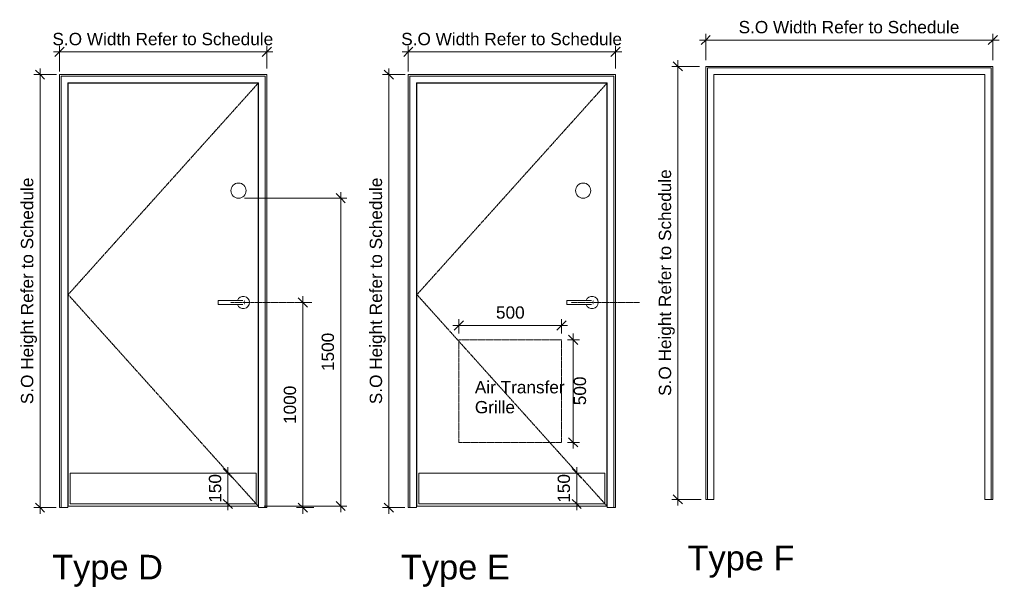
# Model space of a CAD drawing. Header units: millimetres. Extents: x -22631 to 93968, y -17976 to 24175.
# Tile 18 of 19: x 18486 to 23285, y 1128 to 3894. Entities that reach past the tile are written whole.
import ezdxf

# ---------------------------------------------------------------- set-up
doc = ezdxf.new("R2010")
doc.units = ezdxf.units.MM
doc.linetypes.add('Dash2', pattern=[3, 1.5, -1.5])
doc.linetypes.add('Elevation Swings', pattern=[3, 2, -1])
for name, color, linetype, lineweight in [('A-ANNO-DIMS', 211, 'Continuous', 9), ('A-ANNO-DIMS-30', 211, 'Continuous', 9), ('A-DETL', 90, 'Continuous', 9), ('A-DOOR', 31, 'Continuous', 9), ('A-DOOR-FRAM', 31, 'Continuous', 18), ('G-ANNO-TEXT', 231, 'Continuous', 9)]:
    doc.layers.add(name, color=color, linetype=linetype, lineweight=lineweight)
doc.styles.add('Arial_3', font='arial.ttf', dxfattribs={"height": 120})
doc.styles.add('Arial_4', font='arial.ttf', dxfattribs={"height": 60})
doc.dimstyles.new('DKA_-_Dimension_-_Small_-_Black', dxfattribs={"dimscale": 304.8, "dimtxt": 61.215564, "dimasz": 0.147638, "dimexe": 0.098425, "dimexo": 0.098425, "dimgap": 0.049213, "dimtad": 1, "dimdec": 0, "dimzin": 0, "dimdsep": 46, "dimtxsty": 'Arial_4', "dimblk1": 'OBLIQUE', "dimblk2": 'OBLIQUE', "dimsah": 1, "dimcen": 0.09, "dimdle": 0.098425, "dimazin": 0, "dimtfac": 1, "dimtdec": 4, "dimtix": 1, "dimtmove": 0, "dimatfit": 3, "dimfxl": 1, "dimtvp": 1, "dimtolj": 1, "dimtzin": 0, "dimarcsym": 2})
doc.dimstyles.new('DKA_-_Dimension_-_Small_-_Black_1', dxfattribs={"dimscale": 304.8, "dimtxt": 61.215564, "dimasz": 0.147638, "dimexe": 0.098425, "dimexo": 0.098425, "dimgap": 0.049213, "dimtad": 1, "dimdec": 0, "dimzin": 0, "dimdsep": 46, "dimtxsty": 'Arial_4', "dimblk1": 'OBLIQUE', "dimblk2": 'OBLIQUE', "dimsah": 1, "dimcen": 0.09, "dimdle": 0.098425, "dimazin": 0, "dimtfac": 1, "dimtdec": 4, "dimtix": 1, "dimtmove": 2, "dimatfit": 3, "dimfxl": 1, "dimtvp": 1, "dimtolj": 1, "dimtzin": 0, "dimarcsym": 2})

# ---------------------------------------------------------------- blocks, each defined once
blk = doc.blocks.new('Family - ___-3245826-Intermediate Door legend - Ground Floor')
at = {"layer": 'A-DOOR', "linetype": 'Elevation Swings'}
for p, q in [((5657.4, 3583.9), (4731.4, 2553.9)), ((4731.4, 2553.9), (5657.4, 1523.9))]:
    blk.add_line(p, q, dxfattribs=at)
at = {"layer": 'A-DOOR'}
for p, q in [((5657.4, 3583.9), (4731.4, 3583.9)), ((4731.4, 3583.9), (4731.4, 1523.9)), ((5657.4, 1523.9), (5657.4, 3583.9)), ((5567.4, 2525.9), (5462.4, 2525.9)), ((5462.4, 2525.9), (5462.4, 2515.9)), ((5462.4, 2515.9), (5462.4, 2505.9)), ((5462.4, 2505.9), (5567.4, 2505.9)), ((5647.4, 1683.9), (4741.4, 1683.9)), ((4741.4, 1683.9), (4741.4, 1533.9)), ((5647.4, 1533.9), (5647.4, 1683.9)), ((4731.4, 1523.9), (5657.4, 1523.9)), ((4741.4, 1533.9), (5647.4, 1533.9))]:
    blk.add_line(p, q, dxfattribs=at)
at = {"layer": 'A-DOOR', "flags": 128}
for points in [[(5582.4, 2525.9), (5580.5, 2525.9), (5575.2, 2525.9), (5567.9, 2525.9), (5567.4, 2525.9)], [(5567.4, 2505.9), (5574.8, 2505.9), (5580.2, 2505.9), (5582.4, 2505.9), (5582.4, 2505.9)]]:
    blk.add_lwpolyline(points, dxfattribs=at)
at = {"layer": 'A-DOOR'}
for centre, radius, start, end in [((5584.9, 2515.9), 30, 0, 160.3657), ((5584.9, 2515.9), 30, 199.5633, 0), ((5582.4, 2515.9), 10, 30, 45), ((5582.4, 2515.9), 10, 315, 330)]:
    blk.add_arc(centre, radius, start, end, dxfattribs=at)
at = {"layer": 'A-DOOR-FRAM', "lineweight": 9}
for p, q in [((4689.4, 3625.9), (5699.4, 3625.9)), ((4689.4, 1515.9), (4689.4, 3625.9)), ((4697.4, 3617.9), (4697.4, 1515.9)), ((4697.4, 3617.9), (5691.4, 3617.9)), ((5691.4, 3617.9), (5691.4, 1515.9)), ((5699.4, 3625.9), (5699.4, 1515.9)), ((4729.4, 1515.9), (4729.4, 3585.9)), ((5659.4, 3585.9), (4729.4, 3585.9)), ((4729.4, 3585.9), (5659.4, 3585.9)), ((4729.4, 1515.9), (4729.4, 3585.9)), ((5659.4, 1515.9), (5659.4, 3585.9)), ((5659.4, 3585.9), (5659.4, 1515.9)), ((4729.4, 1515.9), (4689.4, 1515.9)), ((4729.4, 1515.9), (4697.4, 1515.9)), ((5691.4, 1515.9), (5659.4, 1515.9)), ((5699.4, 1515.9), (5659.4, 1515.9))]:
    blk.add_line(p, q, dxfattribs=at)
blk = doc.blocks.new('Family - ___-4563942-Intermediate Door legend - Ground Floor')
at = {"layer": 'A-DOOR', "linetype": 'Elevation Swings'}
for p, q in [((7357.4, 3583.9), (6431.4, 2553.9)), ((6431.4, 2553.9), (7357.4, 1523.9))]:
    blk.add_line(p, q, dxfattribs=at)
at = {"layer": 'A-DOOR'}
for p, q in [((7357.4, 3583.9), (6431.4, 3583.9)), ((6431.4, 3583.9), (6431.4, 1523.9)), ((7357.4, 1523.9), (7357.4, 3583.9)), ((7267.4, 2525.9), (7162.4, 2525.9)), ((7162.4, 2525.9), (7162.4, 2515.9)), ((7162.4, 2515.9), (7162.4, 2505.9)), ((7162.4, 2505.9), (7267.4, 2505.9)), ((7347.4, 1683.9), (6441.4, 1683.9)), ((6441.4, 1683.9), (6441.4, 1533.9)), ((7347.4, 1533.9), (7347.4, 1683.9)), ((6431.4, 1523.9), (7357.4, 1523.9)), ((6441.4, 1533.9), (7347.4, 1533.9))]:
    blk.add_line(p, q, dxfattribs=at)
at = {"layer": 'A-DOOR', "flags": 128}
for points in [[(7282.4, 2525.9), (7280.5, 2525.9), (7275.2, 2525.9), (7267.9, 2525.9), (7267.4, 2525.9)], [(7267.4, 2505.9), (7274.8, 2505.9), (7280.2, 2505.9), (7282.4, 2505.9), (7282.4, 2505.9)]]:
    blk.add_lwpolyline(points, dxfattribs=at)
at = {"layer": 'A-DOOR'}
for centre, radius, start, end in [((7284.9, 2515.9), 30, 0, 160.3657), ((7284.9, 2515.9), 30, 199.5633, 0), ((7282.4, 2515.9), 10, 30, 45), ((7282.4, 2515.9), 10, 315, 330)]:
    blk.add_arc(centre, radius, start, end, dxfattribs=at)
at = {"layer": 'A-DOOR-FRAM', "lineweight": 9}
for p, q in [((6389.4, 3625.9), (7399.4, 3625.9)), ((6389.4, 1515.9), (6389.4, 3625.9)), ((6397.4, 3617.9), (6397.4, 1515.9)), ((6397.4, 3617.9), (7391.4, 3617.9)), ((7391.4, 3617.9), (7391.4, 1515.9)), ((7399.4, 3625.9), (7399.4, 1515.9)), ((6429.4, 1515.9), (6429.4, 3585.9)), ((7359.4, 3585.9), (6429.4, 3585.9)), ((6429.4, 3585.9), (7359.4, 3585.9)), ((6429.4, 1515.9), (6429.4, 3585.9)), ((7359.4, 1515.9), (7359.4, 3585.9)), ((7359.4, 3585.9), (7359.4, 1515.9)), ((6429.4, 1515.9), (6389.4, 1515.9)), ((6429.4, 1515.9), (6397.4, 1515.9)), ((7391.4, 1515.9), (7359.4, 1515.9)), ((7399.4, 1515.9), (7359.4, 1515.9))]:
    blk.add_line(p, q, dxfattribs=at)
blk = doc.blocks.new('Family - ___-4694660-Intermediate Door legend - Ground Floor')
at = {"layer": 'A-DOOR'}
for p, q in [((7846.9, 3658.3), (7846.9, 1556.3)), ((7846.9, 3658.3), (9230.9, 3658.3)), ((9230.9, 3658.3), (9230.9, 1556.3)), ((7878.9, 1556.3), (7878.9, 3626.3)), ((9198.9, 3626.3), (7878.9, 3626.3)), ((9198.9, 1556.3), (9198.9, 3626.3)), ((7878.9, 1556.3), (7846.9, 1556.3)), ((9230.9, 1556.3), (9198.9, 1556.3))]:
    blk.add_line(p, q, dxfattribs=at)
at = {"layer": 'A-DOOR-FRAM', "lineweight": 9}
for p, q in [((7838.9, 3666.3), (9238.9, 3666.3)), ((7838.9, 1556.3), (7838.9, 3666.3)), ((9238.9, 3666.3), (9238.9, 1556.3)), ((7878.9, 3626.3), (9198.9, 3626.3)), ((7878.9, 1556.3), (7878.9, 3626.3)), ((9198.9, 3626.3), (9198.9, 1556.3)), ((7878.9, 1556.3), (7838.9, 1556.3)), ((9238.9, 1556.3), (9198.9, 1556.3))]:
    blk.add_line(p, q, dxfattribs=at)
blk = doc.blocks.new('DIMBLOCK1-Intermediate Door legend - Ground Floor')
at = {"layer": 'A-ANNO-DIMS-30'}
for p, q in [((19865.9, 1485.9), (19865.9, 2545.9)), ((19865.9, 2515.9), (19835.9, 2515.9)), ((19865.9, 2515.9), (19910.6, 2515.9)), ((19865.9, 1515.9), (19835.9, 1515.9)), ((19865.9, 1515.9), (19919, 1515.9))]:
    blk.add_line(p, q, dxfattribs=at)
at = {"layer": 'A-ANNO-DIMS-30', "lineweight": 25}
for p, q in [((19865.9, 2515.9), (19843.4, 2538.4)), ((19865.9, 2515.9), (19888.4, 2493.4)), ((19865.9, 1515.9), (19843.4, 1538.4)), ((19865.9, 1515.9), (19888.4, 1493.4))]:
    blk.add_line(p, q, dxfattribs=at)
at = {"layer": 'A-ANNO-DIMS-30', "color": 0, "insert": (19773, 1923.6), "char_height": 60, "width": 221.506, "attachment_point": 1, "rotation": 90, "line_spacing_factor": 0.941778, "style": 'Arial_4'}
blk.add_mtext('1000', dxfattribs=at)
blk = doc.blocks.new('_Oblique')
at = {"color": 0, "linetype": 'ByBlock', "lineweight": -2}
blk.add_line((-0.5, -0.5), (0.5, 0.5), dxfattribs=at)
blk = doc.blocks.new('DIMBLOCK2-Intermediate Door legend - Ground Floor')
at = {"layer": 'A-ANNO-DIMS-30', "lineweight": 25}
for p, q in [((19501, 1683.9), (19478.5, 1706.4)), ((19501, 1683.9), (19523.5, 1661.4)), ((19501, 1533.9), (19478.5, 1556.4)), ((19501, 1533.9), (19523.5, 1511.4))]:
    blk.add_line(p, q, dxfattribs=at)
at = {"layer": 'A-ANNO-DIMS-30'}
for p, q in [((19501, 1683.9), (19499.2, 1683.9)), ((19501, 1503.9), (19501, 1713.9)), ((19501, 1683.9), (19531, 1683.9)), ((19501, 1533.9), (19499.2, 1533.9)), ((19501, 1533.9), (19531, 1533.9))]:
    blk.add_line(p, q, dxfattribs=at)
at = {"layer": 'A-ANNO-DIMS-30', "color": 0, "insert": (19408.2, 1539.7), "char_height": 60, "width": 166.13, "attachment_point": 1, "rotation": 90, "line_spacing_factor": 0.941778, "style": 'Arial_4'}
blk.add_mtext('150', dxfattribs=at)
blk = doc.blocks.new('DIMBLOCK6-Intermediate Door legend - Ground Floor')
at = {"layer": 'A-ANNO-DIMS-30'}
for p, q in [((18680.2, 3736.5), (18680.2, 3766.5)), ((19690.2, 3736.5), (19690.2, 3766.5)), ((18650.2, 3736.5), (19720.2, 3736.5)), ((18680.2, 3736.5), (18680.2, 3640.5)), ((19690.2, 3736.5), (19690.2, 3655.9))]:
    blk.add_line(p, q, dxfattribs=at)
at = {"layer": 'A-ANNO-DIMS-30', "lineweight": 25}
for p, q in [((18680.2, 3736.5), (18702.7, 3759)), ((19690.2, 3736.5), (19712.7, 3759)), ((18680.2, 3736.5), (18657.7, 3714)), ((19690.2, 3736.5), (19667.7, 3714))]:
    blk.add_line(p, q, dxfattribs=at)
at = {"layer": 'A-ANNO-DIMS-30', "color": 0, "insert": (18645.6, 3829.4), "char_height": 60, "width": 1295.133, "attachment_point": 1, "line_spacing_factor": 0.941778, "style": 'Arial_4'}
blk.add_mtext('S.O Width Refer to Schedule', dxfattribs=at)
blk = doc.blocks.new('DIMBLOCK10-Intermediate Door legend - Ground Floor')
at = {"layer": 'A-ANNO-DIMS-30', "lineweight": 25}
for p, q in [((18585.1, 3625.9), (18562.6, 3648.4)), ((18585.1, 3625.9), (18607.6, 3603.4)), ((18585.1, 1515.9), (18562.6, 1538.4)), ((18585.1, 1515.9), (18607.6, 1493.4))]:
    blk.add_line(p, q, dxfattribs=at)
at = {"layer": 'A-ANNO-DIMS-30'}
for p, q in [((18585.1, 1485.9), (18585.1, 3655.9)), ((18585.1, 3625.9), (18555.1, 3625.9)), ((18585.1, 3625.9), (18665.6, 3625.9)), ((18585.1, 1515.9), (18555.1, 1515.9)), ((18585.1, 1515.9), (18664, 1515.9))]:
    blk.add_line(p, q, dxfattribs=at)
at = {"layer": 'A-ANNO-DIMS-30', "color": 0, "insert": (18492.2, 2020), "char_height": 60, "width": 1322.256, "attachment_point": 1, "rotation": 90, "line_spacing_factor": 0.941778, "style": 'Arial_4'}
blk.add_mtext('S.O Height Refer to Schedule', dxfattribs=at)
blk = doc.blocks.new('DIMBLOCK17-Intermediate Door legend - Ground Floor')
at = {"layer": 'A-ANNO-DIMS-30'}
for p, q in [((20050.7, 3023.6), (19582.5, 3023.6)), ((20050.7, 1493.9), (20050.7, 3053.6)), ((20050.7, 3023.6), (20080.7, 3023.6)), ((20050.7, 1523.9), (19678.2, 1523.9)), ((20050.7, 1523.9), (20080.7, 1523.9))]:
    blk.add_line(p, q, dxfattribs=at)
at = {"layer": 'A-ANNO-DIMS-30', "lineweight": 25}
for p, q in [((20050.7, 3023.6), (20028.2, 3046.1)), ((20050.7, 3023.6), (20073.2, 3001.1)), ((20050.7, 1523.9), (20028.2, 1546.4)), ((20050.7, 1523.9), (20073.2, 1501.4))]:
    blk.add_line(p, q, dxfattribs=at)
at = {"layer": 'A-ANNO-DIMS-30', "color": 0, "insert": (19957.8, 2181.5), "char_height": 60, "width": 221.506, "attachment_point": 1, "rotation": 90, "line_spacing_factor": 0.941778, "style": 'Arial_4'}
blk.add_mtext('1500', dxfattribs=at)
blk = doc.blocks.new('DIMBLOCK18-Intermediate Door legend - Ground Floor')
at = {"layer": 'A-ANNO-DIMS-30', "lineweight": 25}
for p, q in [((21201, 1683.9), (21178.5, 1706.4)), ((21201, 1683.9), (21223.5, 1661.4)), ((21201, 1533.9), (21178.5, 1556.4)), ((21201, 1533.9), (21223.5, 1511.4))]:
    blk.add_line(p, q, dxfattribs=at)
at = {"layer": 'A-ANNO-DIMS-30'}
for p, q in [((21201, 1683.9), (21199.2, 1683.9)), ((21201, 1503.9), (21201, 1713.9)), ((21201, 1683.9), (21231, 1683.9)), ((21201, 1533.9), (21199.2, 1533.9)), ((21201, 1533.9), (21231, 1533.9))]:
    blk.add_line(p, q, dxfattribs=at)
at = {"layer": 'A-ANNO-DIMS-30', "color": 0, "insert": (21108.2, 1539.7), "char_height": 60, "width": 166.13, "attachment_point": 1, "rotation": 90, "line_spacing_factor": 0.941778, "style": 'Arial_4'}
blk.add_mtext('150', dxfattribs=at)
blk = doc.blocks.new('DIMBLOCK19-Intermediate Door legend - Ground Floor')
at = {"layer": 'A-ANNO-DIMS-30'}
for p, q in [((20380.2, 3736.5), (20380.2, 3766.5)), ((21390.2, 3736.5), (21390.2, 3766.5)), ((20350.2, 3736.5), (21420.2, 3736.5)), ((20380.2, 3736.5), (20380.2, 3640.5)), ((21390.2, 3736.5), (21390.2, 3655.9))]:
    blk.add_line(p, q, dxfattribs=at)
at = {"layer": 'A-ANNO-DIMS-30', "lineweight": 25}
for p, q in [((20380.2, 3736.5), (20402.7, 3759)), ((21390.2, 3736.5), (21412.7, 3759)), ((20380.2, 3736.5), (20357.7, 3714)), ((21390.2, 3736.5), (21367.7, 3714))]:
    blk.add_line(p, q, dxfattribs=at)
at = {"layer": 'A-ANNO-DIMS-30', "color": 0, "insert": (20345.6, 3829.4), "char_height": 60, "width": 1295.133, "attachment_point": 1, "line_spacing_factor": 0.941778, "style": 'Arial_4'}
blk.add_mtext('S.O Width Refer to Schedule', dxfattribs=at)
blk = doc.blocks.new('DIMBLOCK20-Intermediate Door legend - Ground Floor')
at = {"layer": 'A-ANNO-DIMS-30', "lineweight": 25}
for p, q in [((20285.1, 3625.9), (20262.6, 3648.4)), ((20285.1, 3625.9), (20307.6, 3603.4)), ((20285.1, 1515.9), (20262.6, 1538.4)), ((20285.1, 1515.9), (20307.6, 1493.4))]:
    blk.add_line(p, q, dxfattribs=at)
at = {"layer": 'A-ANNO-DIMS-30'}
for p, q in [((20285.1, 1485.9), (20285.1, 3655.9)), ((20285.1, 3625.9), (20255.1, 3625.9)), ((20285.1, 3625.9), (20365.6, 3625.9)), ((20285.1, 1515.9), (20255.1, 1515.9)), ((20285.1, 1515.9), (20364, 1515.9))]:
    blk.add_line(p, q, dxfattribs=at)
at = {"layer": 'A-ANNO-DIMS-30', "color": 0, "insert": (20192.2, 2020), "char_height": 60, "width": 1322.256, "attachment_point": 1, "rotation": 90, "line_spacing_factor": 0.941778, "style": 'Arial_4'}
blk.add_mtext('S.O Height Refer to Schedule', dxfattribs=at)
blk = doc.blocks.new('DIMBLOCK21-Intermediate Door legend - Ground Floor')
at = {"layer": 'A-ANNO-DIMS-30'}
for p, q in [((20596.7, 2403.9), (21156.7, 2403.9)), ((20626.7, 2403.9), (20626.7, 2433.9)), ((20626.7, 2403.9), (20626.7, 2364.1)), ((21126.7, 2403.9), (21126.7, 2433.9)), ((21126.7, 2403.9), (21126.7, 2364.1))]:
    blk.add_line(p, q, dxfattribs=at)
at = {"layer": 'A-ANNO-DIMS-30', "lineweight": 25}
for p, q in [((20626.7, 2403.9), (20604.2, 2381.4)), ((20626.7, 2403.9), (20649.2, 2426.4)), ((21126.7, 2403.9), (21104.2, 2381.4)), ((21126.7, 2403.9), (21149.2, 2426.4))]:
    blk.add_line(p, q, dxfattribs=at)
at = {"layer": 'A-ANNO-DIMS-30', "color": 0, "insert": (20807.5, 2496.8), "char_height": 60, "width": 166.13, "attachment_point": 1, "line_spacing_factor": 0.941778, "style": 'Arial_4'}
blk.add_mtext('500', dxfattribs=at)
blk = doc.blocks.new('DIMBLOCK22-Intermediate Door legend - Ground Floor')
at = {"layer": 'A-ANNO-DIMS-30', "lineweight": 25}
for p, q in [((21184, 2334.1), (21161.5, 2356.6)), ((21184, 2334.1), (21206.5, 2311.6)), ((21184, 1834.1), (21161.5, 1856.6)), ((21184, 1834.1), (21206.5, 1811.6))]:
    blk.add_line(p, q, dxfattribs=at)
at = {"layer": 'A-ANNO-DIMS-30'}
for p, q in [((21184, 1804.1), (21184, 2364.1)), ((21184, 2334.1), (21156.7, 2334.1)), ((21184, 2334.1), (21214, 2334.1)), ((21184, 1834.1), (21156.7, 1834.1)), ((21184, 1834.1), (21214, 1834.1))]:
    blk.add_line(p, q, dxfattribs=at)
at = {"layer": 'A-ANNO-DIMS-30', "color": 0, "insert": (21186.5, 2014.9), "char_height": 60, "width": 166.13, "attachment_point": 1, "rotation": 90, "line_spacing_factor": 0.941778, "style": 'Arial_4'}
blk.add_mtext('500', dxfattribs=at)
blk = doc.blocks.new('DIMBLOCK23-Intermediate Door legend - Ground Floor')
at = {"layer": 'A-ANNO-DIMS-30'}
for p, q in [((21799.7, 3794.5), (23259.7, 3794.5)), ((21829.7, 3794.5), (21829.7, 3824.5)), ((21829.7, 3794.5), (21829.7, 3696.3)), ((23229.7, 3794.5), (23229.7, 3824.5)), ((23229.7, 3794.5), (23229.7, 3696.3))]:
    blk.add_line(p, q, dxfattribs=at)
at = {"layer": 'A-ANNO-DIMS-30', "lineweight": 25}
for p, q in [((21829.7, 3794.5), (21807.2, 3772)), ((21829.7, 3794.5), (21852.2, 3817)), ((23229.7, 3794.5), (23207.2, 3772)), ((23229.7, 3794.5), (23252.2, 3817))]:
    blk.add_line(p, q, dxfattribs=at)
at = {"layer": 'A-ANNO-DIMS-30', "color": 0, "insert": (21990.1, 3887.4), "char_height": 60, "width": 1295.133, "attachment_point": 1, "line_spacing_factor": 0.941778, "style": 'Arial_4'}
blk.add_mtext('S.O Width Refer to Schedule', dxfattribs=at)
blk = doc.blocks.new('DIMBLOCK24-Intermediate Door legend - Ground Floor')
at = {"layer": 'A-ANNO-DIMS-30'}
for p, q in [((21694, 1526.3), (21694, 3696.3)), ((21694, 3666.3), (21664, 3666.3)), ((21694, 3666.3), (21799.7, 3666.3)), ((21694, 1556.3), (21664, 1556.3)), ((21694, 1556.3), (21807.7, 1556.3))]:
    blk.add_line(p, q, dxfattribs=at)
at = {"layer": 'A-ANNO-DIMS-30', "lineweight": 25}
for p, q in [((21694, 3666.3), (21671.5, 3688.8)), ((21694, 3666.3), (21716.5, 3643.8)), ((21694, 1556.3), (21671.5, 1578.8)), ((21694, 1556.3), (21716.5, 1533.8))]:
    blk.add_line(p, q, dxfattribs=at)
at = {"layer": 'A-ANNO-DIMS-30', "color": 0, "insert": (21601.1, 2060.4), "char_height": 60, "width": 1322.256, "attachment_point": 1, "rotation": 90, "line_spacing_factor": 0.941778, "style": 'Arial_4'}
blk.add_mtext('S.O Height Refer to Schedule', dxfattribs=at)

msp = doc.modelspace()

# ---------------------------------------------------------------- linework, layer by layer
at = {"layer": 'A-DETL', "linetype": 'Dash2'}
for p, q in [((19847.2, 2515.9), (19513.2, 2515.9)), ((21507.2, 2515.9), (21173.2, 2515.9)), ((20626.7, 1834.1), (20626.7, 2334.1)), ((20626.7, 2334.1), (21126.7, 2334.1)), ((21126.7, 2334.1), (21126.7, 1834.1)), ((21126.7, 1834.1), (20626.7, 1834.1))]:
    msp.add_line(p, q, dxfattribs=at)
at = {"layer": 'A-DETL'}
for centre, start, end in [((19552.5, 3060.6), 0, 180), ((21232.5, 3060.6), 0, 180), ((19552.5, 3060.6), 180, 0), ((21232.5, 3060.6), 180, 0)]:
    msp.add_arc(centre, 37, start, end, dxfattribs=at)

# ---------------------------------------------------------------- block references
at = {"layer": 'A-DOOR'}
for name in ['Family - ___-4694660-Intermediate Door legend - Ground Floor', 'Family - ___-3245826-Intermediate Door legend - Ground Floor', 'Family - ___-4563942-Intermediate Door legend - Ground Floor']:
    msp.add_blockref(name, (13990.8, 0), dxfattribs=at)

# ---------------------------------------------------------------- texts
at = {"layer": 'G-ANNO-TEXT', "color": 7, "lineweight": 18, "attachment_point": 1}
for s, insert, char_height, width, style in [('Air Transfer ', (20704.5, 2132.8), 60, 572.405, 'Arial_4'), ('Grille ', (20704.5, 2035.6), 60, 271.772, 'Arial_4'), ('Type F', (21741.1, 1330.5), 120, 632.531, 'Arial_3'), ('Type D', (18644, 1286.1), 120, 654.177, 'Arial_3'), ('Type E', (20344, 1286.1), 120, 644.557, 'Arial_3')]:
    msp.add_mtext(s, dxfattribs=dict(at, insert=insert, char_height=char_height, width=width, style=style))

# ---------------------------------------------------------------- dimensions: what is measured, and where the dimension line sits
at = {"layer": 'A-ANNO-DIMS'}
for base, p1, p2, override, picture, middle in [((23229.7, 3794.5), (21829.7, 3666.3), (23229.7, 3666.3), {"dimpost": '<>', "dimfxl": 1400}, 'DIMBLOCK23-Intermediate Door legend - Ground Floor', (22529.7, 3840.5)), ((19690.2, 3736.5), (18680.2, 3610.5), (19690.2, 3625.9), {"dimpost": '<>', "dimfxl": 1010.116936}, 'DIMBLOCK6-Intermediate Door legend - Ground Floor', (19185.2, 3782.6)), ((21390.2, 3736.5), (20380.2, 3610.5), (21390.2, 3625.9), {"dimpost": '<>', "dimfxl": 1010.116936}, 'DIMBLOCK19-Intermediate Door legend - Ground Floor', (20885.2, 3782.6))]:
    dim = msp.add_linear_dim(base=base, p1=p1, p2=p2, text='S.O Width Refer to Schedule', dimstyle='DKA_-_Dimension_-_Small_-_Black', override=override, dxfattribs=at)
    dim.commit()
    dim.dimension.update_dxf_attribs({"geometry": picture, "text_midpoint": middle})
for base, p1, p2, override, picture, middle in [((21694, 3666.3), (21837.7, 1556.3), (21829.7, 3666.3), {"dimpost": '<>', "dimfxl": 2110.015166}, 'DIMBLOCK24-Intermediate Door legend - Ground Floor', (21639.7, 2611.3)), ((18585.1, 3625.9), (18694, 1515.9), (18695.6, 3625.9), {"dimpost": '<>', "dimfxl": 2110.000607}, 'DIMBLOCK10-Intermediate Door legend - Ground Floor', (18530.8, 2570.9)), ((20285.1, 3625.9), (20394, 1515.9), (20395.6, 3625.9), {"dimpost": '<>', "dimfxl": 2110.000607}, 'DIMBLOCK20-Intermediate Door legend - Ground Floor', (20230.8, 2570.9))]:
    dim = msp.add_linear_dim(base=base, p1=p1, p2=p2, angle=90, text='S.O Height Refer to Schedule', dimstyle='DKA_-_Dimension_-_Small_-_Black', override=override, dxfattribs=at)
    dim.commit()
    dim.dimension.update_dxf_attribs({"geometry": picture, "text_midpoint": middle})
for base, p1, p2, override, picture, middle in [((20050.7, 3023.6), (19648.2, 1523.9), (19552.5, 3023.6), {"dimpost": '<>', "dimfxl": 1502.785559}, 'DIMBLOCK17-Intermediate Door legend - Ground Floor', (20005.1, 2273.8)), ((19865.9, 2515.9), (19889, 1515.9), (19880.6, 2515.9), {"dimpost": '<>', "dimfxl": 1000.035181}, 'DIMBLOCK1-Intermediate Door legend - Ground Floor', (19820.3, 2015.9)), ((19501, 1683.9), (19469.2, 1533.9), (19469.2, 1683.9), {"dimpost": '<>', "dimfxl": 150}, 'DIMBLOCK2-Intermediate Door legend - Ground Floor', (19455.4, 1608.9)), ((21201, 1683.9), (21169.2, 1533.9), (21169.2, 1683.9), {"dimpost": '<>', "dimfxl": 150}, 'DIMBLOCK18-Intermediate Door legend - Ground Floor', (21155.4, 1608.9))]:
    dim = msp.add_linear_dim(base=base, p1=p1, p2=p2, angle=90, dimstyle='DKA_-_Dimension_-_Small_-_Black', override=override, dxfattribs=at)
    dim.commit()
    dim.dimension.update_dxf_attribs({"geometry": picture, "text_midpoint": middle})
dim = msp.add_linear_dim(base=(21126.7, 2403.9), p1=(20626.7, 2334.1), p2=(21126.7, 2334.1), dimstyle='DKA_-_Dimension_-_Small_-_Black', override={"dimpost": '<>', "dimfxl": 500}, dxfattribs=at)
dim.commit()
dim.dimension.update_dxf_attribs({"geometry": 'DIMBLOCK21-Intermediate Door legend - Ground Floor', "text_midpoint": (20876.7, 2449.5)})
dim = msp.add_linear_dim(base=(21184, 2334.1), p1=(21126.7, 1834.1), p2=(21126.7, 2334.1), angle=90, dimstyle='DKA_-_Dimension_-_Small_-_Black_1', override={"dimpost": '<>', "dimfxl": 500}, dxfattribs=at)
dim.commit()
dim.dimension.update_dxf_attribs({"geometry": 'DIMBLOCK22-Intermediate Door legend - Ground Floor', "text_midpoint": (21226.5, 2097.9), "dimtype": 160, "text_rotation": 90})

doc.saveas('drawing.dxf')
